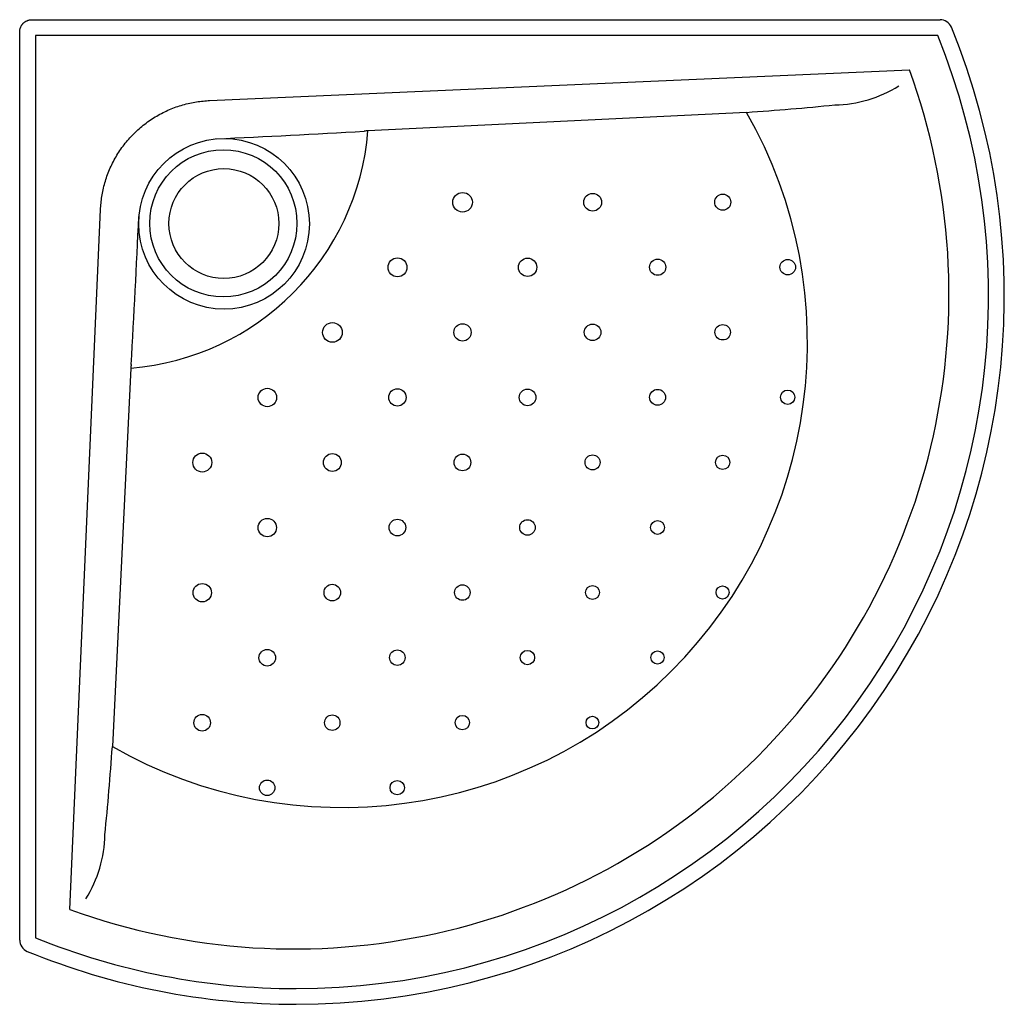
# Model space of a CAD drawing. Header units: millimetres. Extents: x 0 to 0.9, y -0.9 to 0.
import ezdxf

# ---------------------------------------------------------------- set-up
doc = ezdxf.new("R2010")
doc.units = ezdxf.units.MM
doc.layers.add('BLOCKS', color=3, linetype='Continuous')

msp = doc.modelspace()

# ---------------------------------------------------------------- linework, layer by layer
at = {"layer": 'BLOCKS'}
for p, q in [((0.01121, 0), (0.84122, 0)), ((0, -0.84122), (0, -0.01121)), ((0.01437, -0.01437), (0.01437, -0.83909)), ((0.83909, -0.01437), (0.01437, -0.01437)), ((0.17363, -0.0739), (0.81331, -0.04597)), ((0.66444, -0.08468), (0.31837, -0.10158)), ((0.04597, -0.81331), (0.0739, -0.17363)), ((0.10157, -0.31859), (0.08468, -0.66444))]:
    msp.add_line(p, q, dxfattribs=at)
at = {"layer": 'BLOCKS', "linetype": 'Continuous'}
for centre, radius in [((0.18677, -0.18659), 0.07799), ((0.18617, -0.18615), 0.06726), ((0.18666, -0.18633), 0.05024), ((0.40482, -0.1669), 0.00894), ((0.52375, -0.16686), 0.00814), ((0.64265, -0.16681), 0.00737), ((0.34534, -0.22638), 0.00866), ((0.46424, -0.22632), 0.00838), ((0.58315, -0.22626), 0.00739), ((0.70205, -0.22621), 0.00709), ((0.28586, -0.28586), 0.00894), ((0.40476, -0.2858), 0.00791), ((0.52369, -0.28577), 0.0076), ((0.64259, -0.28571), 0.00707), ((0.22638, -0.34534), 0.00843), ((0.34528, -0.34528), 0.00791), ((0.46421, -0.34525), 0.0076), ((0.58309, -0.34517), 0.00727), ((0.70199, -0.34511), 0.00656), ((0.1669, -0.40482), 0.00866), ((0.28582, -0.40478), 0.00814), ((0.40473, -0.40473), 0.0076), ((0.52361, -0.40465), 0.00687), ((0.64254, -0.40461), 0.00654), ((0.22634, -0.46426), 0.0084), ((0.34525, -0.46421), 0.0076), ((0.46413, -0.46413), 0.00709), ((0.58306, -0.4641), 0.00633), ((0.16686, -0.52375), 0.00841), ((0.28574, -0.52367), 0.00758), ((0.40465, -0.52361), 0.00709), ((0.52355, -0.52355), 0.00636), ((0.64248, -0.52352), 0.00601), ((0.22629, -0.58317), 0.0076), ((0.34519, -0.58311), 0.00707), ((0.4641, -0.58306), 0.00654), ((0.58297, -0.58297), 0.00604), ((0.16678, -0.64263), 0.00758), ((0.28571, -0.64259), 0.00707), ((0.40459, -0.64251), 0.00656), ((0.52352, -0.64248), 0.00582), ((0.22623, -0.70207), 0.00707), ((0.34511, -0.70199), 0.00656)]:
    msp.add_circle(centre, radius, dxfattribs=at)
at = {"layer": 'BLOCKS'}
for centre, radius, start, end in [((0.84122, -0.01121), 0.01121, 22.29414, 90.00478), ((0.2526, -0.2526), 0.6474, 270, 22.29891), ((0.2526, -0.2526), 0.63303, 270, 22.10727), ((0.25066, -0.25066), 0.59872, 250.00852, 19.99148), ((0.74282, 0.03677), 0.11468, 271.10309, 301.94648), ((0.49417, 2.4167), 2.50717, 273.89423, 275.74239), ((0.29495, -0.29495), 0.42513, 240.35698, 29.64302), ((-0.2108, 8.82965), 8.94702, 272.502817, 273.369087), ((-8.82187, 0.2101), 8.93921, 356.631117, 357.49954), ((-2.4166, -0.49418), 2.50707, 354.25758, 356.1058), ((-0.03672, -0.74283), 0.11463, 328.04569, 358.90474), ((0.01121, -0.84122), 0.01121, 179.99522, 247.70586), ((0.2526, -0.2526), 0.63303, 247.89273, 270), ((0.2526, -0.2526), 0.6474, 247.70109, 270)]:
    msp.add_arc(centre, radius, start, end, dxfattribs=at)
msp.add_ellipse((0.08233, -0.08257), major_axis=(-0.16754, -0.16754), ratio=0.999048, start_param=0.867214, end_param=2.27533, dxfattribs=at)
for points, weights in [([(0, -0.01121), (0, -0.00464), (0.00464, 0), (0.01121, 0)], [1, 0.805024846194, 0.805024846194, 1]), ([(0.0739, -0.17363), (0.0764, -0.1164), (0.1164, -0.0764), (0.17363, -0.0739)], [1, 0.831035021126, 0.831035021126, 1])]:
    msp.add_rational_spline(points, weights, degree=3, dxfattribs=at)
for points in [[(0.31837, -0.10158), (0.31724, -0.10168), (0.31612, -0.10179), (0.31499, -0.1019)], [(0.10189, -0.31521), (0.10178, -0.31633), (0.10167, -0.31746), (0.10157, -0.31859)]]:
    msp.add_open_spline(points, degree=3, dxfattribs=at)

doc.saveas('drawing.dxf')
